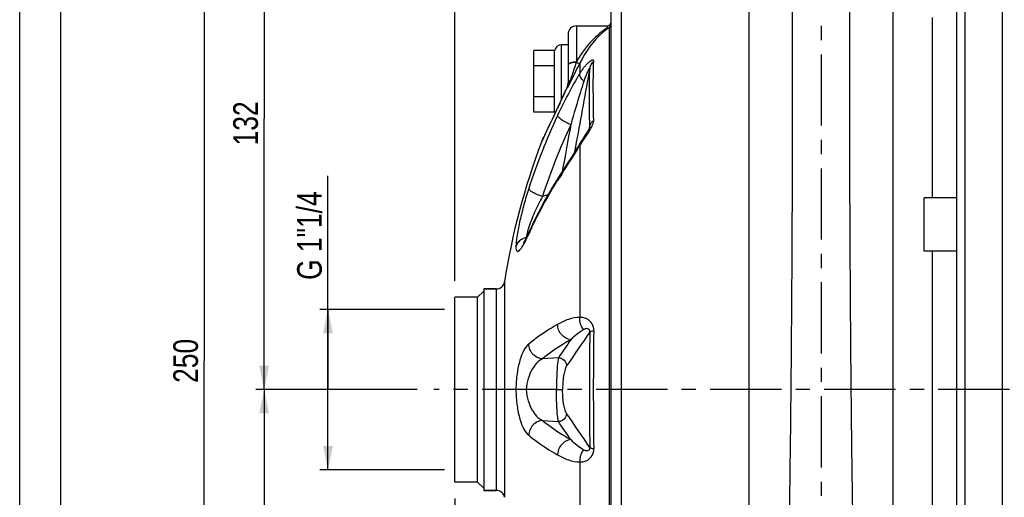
# Model space of a CAD drawing. Header units: millimetres. Extents: x 0 to 841, y 0 to 594.
# Tile 3 of 10: x 0 to 239, y 340 to 456. Entities that reach past the tile are written whole.
import ezdxf

# ---------------------------------------------------------------- set-up
doc = ezdxf.new("R2010")
doc.units = ezdxf.units.MM
doc.header["$LTSCALE"] = 46.2
doc.linetypes.add('CENTER', pattern=[0.6, 0.375, -0.075, 0.075, -0.075])
doc.layers.get('0').update_dxf_attribs({"linetype": 'CONTINUOUS'})
for name, color, linetype in [('ASSI', 7, 'CONTINUOUS'), ('GEOM', 7, 'CONTINUOUS'), ('QUOTE', 7, 'CONTINUOUS')]:
    doc.layers.add(name, color=color, linetype=linetype)
doc.styles.get("Standard").update_dxf_attribs({"font": 'txt', "width": 0.8})
doc.dimstyles.new('DIMSTYLE_1', dxfattribs={"dimtxt": 6, "dimasz": 5.8, "dimexe": 1, "dimexo": 2, "dimgap": 0.75, "dimtad": 1, "dimdec": 3, "dimtxsty": 'Standard', "dimblk": '_FILLED', "dimblk1": '_FILLED', "dimblk2": '_FILLED', "dimcen": 0.09, "dimadec": 3, "dimazin": 2, "dimtp": 0.5, "dimtm": 0.5, "dimtfac": 1, "dimtdec": 3, "dimtofl": 0, "dimtmove": 0, "dimatfit": 3, "dimldrblk": '_FILLED', "dimfxl": 0, "dimtolj": 1, "dimarcsym": 0})
doc.dimstyles.new('DIMSTYLE_3', dxfattribs={"dimtxt": 6, "dimasz": 5.8, "dimexe": 1, "dimexo": 2, "dimgap": 0.75, "dimtad": 1, "dimdec": 3, "dimtxsty": 'Standard', "dimblk": '_FILLED', "dimblk1": '_FILLED', "dimblk2": '_FILLED', "dimcen": 0.09, "dimadec": 3, "dimazin": 2, "dimtp": 0.3, "dimtm": 0.3, "dimtfac": 1, "dimtdec": 3, "dimtofl": 0, "dimtmove": 0, "dimatfit": 3, "dimldrblk": '_FILLED', "dimfxl": 0, "dimtolj": 1, "dimarcsym": 0})
doc.dimstyles.new('DIMSTYLE_4', dxfattribs={"dimtxt": 6, "dimasz": 5.8, "dimexe": 1, "dimexo": 2, "dimgap": 0.75, "dimtad": 1, "dimdec": 3, "dimtxsty": 'Standard', "dimblk": '_FILLED', "dimblk1": '_FILLED', "dimblk2": '_FILLED', "dimcen": 0.09, "dimadec": 3, "dimazin": 2, "dimtp": 0.8, "dimtm": 0.8, "dimtfac": 1, "dimtdec": 3, "dimtofl": 0, "dimtmove": 0, "dimatfit": 3, "dimldrblk": '_FILLED', "dimfxl": 0, "dimtolj": 1, "dimarcsym": 0})

# ---------------------------------------------------------------- blocks, each defined once
blk = doc.blocks.new('_FILLED')
at = {"color": 0, "linetype": 'ByBlock'}
blk.add_solid([(0, 0), (-1, 0.207), (-1, -0.207)], dxfattribs=at)
blk = doc.blocks.new('*D9')
at = {"layer": 'QUOTE', "color": 2, "linetype": 'Continuous'}
for p, q in [((105.77, 339.27), (105.77, 220.32)), ((194.77, 259.02), (194.77, 220.32)), ((105.77, 222.32), (150.27, 222.32)), ((194.77, 222.32), (150.27, 222.32))]:
    blk.add_line(p, q, dxfattribs=at)
at = {"layer": 'QUOTE', "color": 2, "linetype": 'Continuous', "xscale": 5.8, "yscale": 5.8, "zscale": 5.8, "rotation": 180}
blk.add_blockref('_FILLED', (105.77, 222.32), dxfattribs=at)
at = {"layer": 'QUOTE', "color": 2, "linetype": 'Continuous', "xscale": 5.8, "yscale": 5.8, "zscale": 5.8}
blk.add_blockref('_FILLED', (194.77, 222.32), dxfattribs=at)
at = {"layer": 'QUOTE', "color": 2, "linetype": 'Continuous', "insert": (150.27, 229.82), "char_height": 6, "width": 13.2, "attachment_point": 2, "line_spacing_factor": 0.9}
blk.add_mtext('89', dxfattribs=at)
blk = doc.blocks.new('*D10')
at = {"layer": 'QUOTE', "color": 2, "linetype": 'Continuous'}
for p, q in [((105.77, 339.27), (105.77, 204.26)), ((247.27, 243.77), (247.27, 204.26)), ((105.77, 206.26), (176.52, 206.26)), ((247.27, 206.26), (176.52, 206.26))]:
    blk.add_line(p, q, dxfattribs=at)
at = {"layer": 'QUOTE', "color": 2, "linetype": 'Continuous', "xscale": 5.8, "yscale": 5.8, "zscale": 5.8, "rotation": 180}
blk.add_blockref('_FILLED', (105.77, 206.26), dxfattribs=at)
at = {"layer": 'QUOTE', "color": 2, "linetype": 'Continuous', "xscale": 5.8, "yscale": 5.8, "zscale": 5.8}
blk.add_blockref('_FILLED', (247.27, 206.26), dxfattribs=at)
at = {"layer": 'QUOTE', "color": 2, "linetype": 'Continuous', "insert": (176.52, 213.76), "char_height": 6, "width": 22.65, "attachment_point": 2, "line_spacing_factor": 0.9}
blk.add_mtext('141,5', dxfattribs=at)
blk = doc.blocks.new('*D14')
at = {"layer": 'QUOTE', "color": 2, "linetype": 'Continuous'}
for p, q in [((105.77, 392.27), (105.77, 540.65)), ((105.77, 538.65), (309.02, 538.65)), ((512.27, 538.65), (309.02, 538.65)), ((512.27, 435.56), (512.27, 540.65))]:
    blk.add_line(p, q, dxfattribs=at)
at = {"layer": 'QUOTE', "color": 2, "linetype": 'Continuous', "xscale": 5.8, "yscale": 5.8, "zscale": 5.8, "rotation": 180}
blk.add_blockref('_FILLED', (105.77, 538.65), dxfattribs=at)
at = {"layer": 'QUOTE', "color": 2, "linetype": 'Continuous', "xscale": 5.8, "yscale": 5.8, "zscale": 5.8}
blk.add_blockref('_FILLED', (512.27, 538.65), dxfattribs=at)
at = {"layer": 'QUOTE', "color": 2, "linetype": 'Continuous', "insert": (309.02, 546.15), "char_height": 6, "width": 29.85, "attachment_point": 2, "line_spacing_factor": 0.9}
blk.add_mtext('406,5', dxfattribs=at)
blk = doc.blocks.new('*D15')
at = {"layer": 'QUOTE', "color": 2, "linetype": 'Continuous'}
for p, q in [((96.61, 365.77), (57.39, 365.77)), ((59.39, 365.77), (59.39, 306.77)), ((59.39, 247.77), (59.39, 306.77)), ((243.27, 247.77), (57.39, 247.77))]:
    blk.add_line(p, q, dxfattribs=at)
at = {"layer": 'QUOTE', "color": 2, "linetype": 'Continuous', "xscale": 5.8, "yscale": 5.8, "zscale": 5.8}
for p, rotation in [((59.39, 365.77), 90), ((59.39, 247.77), 270)]:
    blk.add_blockref('_FILLED', p, dxfattribs=dict(at, rotation=rotation))
at = {"layer": 'QUOTE', "color": 2, "linetype": 'Continuous', "insert": (51.89, 306.77), "char_height": 6, "width": 12.6, "attachment_point": 2, "rotation": 90, "line_spacing_factor": 0.9}
blk.add_mtext('118', dxfattribs=at)
blk = doc.blocks.new('*D16')
at = {"layer": 'QUOTE', "color": 2, "linetype": 'Continuous'}
for p, q in [((173.27, 497.77), (57.39, 497.77)), ((59.39, 497.77), (59.39, 431.77)), ((59.39, 365.77), (59.39, 431.77)), ((96.61, 365.77), (57.39, 365.77))]:
    blk.add_line(p, q, dxfattribs=at)
at = {"layer": 'QUOTE', "color": 2, "linetype": 'Continuous', "xscale": 5.8, "yscale": 5.8, "zscale": 5.8}
for p, rotation in [((59.39, 497.77), 90), ((59.39, 365.77), 270)]:
    blk.add_blockref('_FILLED', p, dxfattribs=dict(at, rotation=rotation))
at = {"layer": 'QUOTE', "color": 2, "linetype": 'Continuous', "insert": (51.89, 430.54), "char_height": 6, "width": 16.2, "attachment_point": 2, "rotation": 90, "line_spacing_factor": 0.9}
blk.add_mtext('132', dxfattribs=at)
blk = doc.blocks.new('*D17')
at = {"layer": 'QUOTE', "color": 2, "linetype": 'Continuous'}
for p, q in [((173.27, 497.77), (42.82, 497.77)), ((44.82, 497.77), (44.82, 372.77)), ((44.82, 247.77), (44.82, 372.77)), ((243.27, 247.77), (42.82, 247.77))]:
    blk.add_line(p, q, dxfattribs=at)
at = {"layer": 'QUOTE', "color": 2, "linetype": 'Continuous', "xscale": 5.8, "yscale": 5.8, "zscale": 5.8}
for p, rotation in [((44.82, 497.77), 90), ((44.82, 247.77), 270)]:
    blk.add_blockref('_FILLED', p, dxfattribs=dict(at, rotation=rotation))
at = {"layer": 'QUOTE', "color": 2, "linetype": 'Continuous', "insert": (37.32, 372.77), "char_height": 6, "width": 19.8, "attachment_point": 2, "rotation": 90, "line_spacing_factor": 0.9}
blk.add_mtext('250', dxfattribs=at)
blk = doc.blocks.new('*D18')
at = {"layer": 'QUOTE', "color": 2, "linetype": 'Continuous'}
for p, q in [((74.92, 365.77), (74.92, 417.77)), ((73.42, 385.27), (72.92, 385.27)), ((103.27, 385.27), (73.42, 385.27)), ((74.92, 385.27), (74.92, 365.77)), ((74.92, 346.27), (74.92, 365.77)), ((73.42, 346.27), (72.92, 346.27)), ((103.27, 346.27), (73.42, 346.27))]:
    blk.add_line(p, q, dxfattribs=at)
at = {"layer": 'QUOTE', "color": 2, "linetype": 'Continuous', "xscale": 5.8, "yscale": 5.8, "zscale": 5.8}
for p, rotation in [((74.92, 385.27), 90), ((74.92, 346.27), 270)]:
    blk.add_blockref('_FILLED', p, dxfattribs=dict(at, rotation=rotation))
at = {"layer": 'QUOTE', "color": 2, "linetype": 'Continuous', "insert": (67.42, 392.47), "char_height": 6, "width": 37.95, "attachment_point": 1, "rotation": 90, "line_spacing_factor": 0.9}
blk.add_mtext('G 1"1/4', dxfattribs=at)

msp = doc.modelspace()

# ---------------------------------------------------------------- linework, layer by layer
at = {"color": 7, "linetype": 'Continuous'}
for p, q in [((0, 0), (0, 594)), ((10, 10), (10, 584))]:
    msp.add_line(p, q, dxfattribs=at)
at = {"layer": 'ASSI', "color": 2, "linetype": 'CENTER'}
for p, q in [((194.7703, 502.7689), (194.7703, 265.8204)), ((517.7551, 365.7689), (100.6119, 365.7689))]:
    msp.add_line(p, q, dxfattribs=at)
at = {"layer": 'ASSI', "color": 7, "linetype": 'Continuous'}
for p, q in [((238.7703, 481.7689), (238.7703, 249.7689)), ((135.2703, 454.2689), (142.7703, 454.2689)), ((227.7703, 412.4507), (219.7703, 412.4507)), ((219.7703, 399.4522), (219.7703, 412.4492)), ((227.7703, 399.4507), (219.7703, 399.4507)), ((112.7703, 390.2689), (112.7703, 341.2689)), ((112.7703, 390.2689), (115.824, 390.2689)), ((105.7703, 343.2689), (105.7703, 388.2689)), ((111.2703, 388.2689), (105.7703, 388.2689)), ((111.2703, 343.2689), (105.7703, 343.2689)), ((112.7703, 341.2689), (115.824, 341.2689))]:
    msp.add_line(p, q, dxfattribs=at)
msp.add_arc((285.7703, 365.7689), 170, 159.178829, 171.13715, dxfattribs=at)
at = {"layer": 'GEOM', "color": 9, "linetype": 'Continuous'}
for p, q in [((229.7703, 249.7689), (229.7703, 481.7689)), ((146.2703, 271.2689), (146.2703, 460.2689)), ((135.2703, 454.2689), (135.2703, 445.458)), ((142.7703, 454.2689), (142.7703, 453.7923)), ((143.2916, 277.6334), (143.2915, 453.9044)), ((131.6703, 436.3624), (131.6703, 449.6689)), ((135.2703, 445.458), (135.2441, 445.379)), ((136.1113, 445.259), (136.1117, 442.7082)), ((133.0351, 439.3205), (133.0667, 439.3931)), ((133.0667, 439.3931), (133.0668, 439.086)), ((133.3454, 439.6561), (133.0668, 439.086)), ((131.2286, 435.4207), (131.4083, 435.7966)), ((130.0504, 432.9523), (130.2733, 433.4206)), ((130.2733, 433.4206), (130.2937, 433.4636)), ((130.2937, 433.4636), (130.4202, 433.7291)), ((131.2431, 435.4655), (131.2286, 435.4207)), ((138.4271, 429.4254), (138.2759, 428.8183)), ((138.4857, 429.6602), (138.4271, 429.4254)), ((138.5449, 429.8978), (138.4857, 429.6602)), ((126.8722, 426.1958), (127.0288, 426.532)), ((127.0288, 426.532), (127.225, 426.9528)), ((127.225, 426.9528), (127.352, 427.2248)), ((135.2649, 425.9813), (134.8094, 423.4836)), ((136.1115, 425.1425), (136.1117, 383.3345)), ((128.357, 413.1357), (127.0319, 412.7801)), ((115.824, 390.2689), (115.824, 341.2689)), ((117.8001, 391.9608), (117.8001, 339.5771)), ((130.9247, 373.5401), (127.0319, 373.2604)), ((127.032, 358.2774), (130.9247, 357.9977)), ((136.1115, 348.2034), (136.1117, 306.3952))]:
    msp.add_line(p, q, dxfattribs=at)
at = {"layer": 'GEOM', "color": 7, "linetype": 'Continuous'}
for p, q in [((227.7703, 251.7689), (227.7703, 479.7689)), ((177.2703, 271.2689), (177.2703, 460.175)), ((212.2703, 271.2689), (212.2703, 460.175)), ((143.7703, 273.7689), (143.7703, 457.7689)), ((221.7702, 456.2763), (221.7703, 412.4507)), ((133.2703, 452.2689), (133.2703, 440.2735)), ((124.9703, 433.2634), (124.9703, 448.2745)), ((129.9703, 448.2745), (124.9703, 448.2745)), ((129.9703, 433.2634), (129.9703, 448.2745)), ((133.2703, 449.6689), (131.6703, 449.6689)), ((129.9703, 444.5217), (124.9703, 444.5217)), ((132.508, 438.1598), (132.2521, 437.6039)), ((132.7446, 438.6817), (132.508, 438.1598)), ((132.9567, 439.1586), (132.7446, 438.6817)), ((133.0287, 439.3235), (132.9567, 439.1586)), ((133.0526, 439.3805), (133.0287, 439.3235)), ((133.1112, 439.5376), (133.0526, 439.3805)), ((133.2371, 440.0614), (133.2044, 439.8789)), ((133.259, 440.2499), (133.2371, 440.0614)), ((129.9703, 437.0162), (124.9703, 437.0162)), ((131.4163, 435.8278), (130.2694, 433.4265)), ((131.7019, 436.429), (131.4163, 435.8278)), ((131.9818, 437.0237), (131.7019, 436.429)), ((132.2521, 437.6039), (131.9818, 437.0237)), ((129.9703, 433.2634), (124.9703, 433.2634)), ((130.2694, 433.4265), (129.36, 431.5106)), ((129.36, 431.5106), (128.6782, 430.0662)), ((127.856, 428.3155), (126.9284, 426.3288)), ((128.6782, 430.0662), (127.856, 428.3155)), ((138.5123, 429.6533), (138.5116, 429.6505)), ((138.5124, 429.6536), (138.5125, 429.654)), ((126.928, 426.3279), (126.8723, 426.1958)), ((136.3708, 426.0153), (136.2798, 425.8665)), ((136.5536, 426.3098), (136.3708, 426.0153)), ((136.7366, 426.6001), (136.5536, 426.3098)), ((137.2747, 427.4408), (136.7366, 426.6001)), ((137.5314, 427.8437), (137.2747, 427.4408)), ((137.6952, 428.1048), (137.5314, 427.8437)), ((136.2798, 425.8665), (135.8569, 425.1697)), ((123.1398, 402.7706), (123.0966, 402.7607)), ((221.7703, 399.4507), (221.7703, 332.0872)), ((115.824, 390.2689), (112.7703, 390.2689)), ((111.2703, 388.2689), (105.7703, 388.2689)), ((111.2703, 343.2689), (111.2703, 388.2689)), ((111.2705, 388.2687), (112.7705, 389.7687)), ((123.0966, 365.7689), (120.5785, 365.7689)), ((111.2703, 343.2689), (105.7703, 343.2689)), ((111.2705, 343.2691), (112.7705, 341.7691)), ((115.824, 341.2689), (112.7703, 341.2689))]:
    msp.add_line(p, q, dxfattribs=at)
for points in [[(133.2703, 440.5178), (133.2695, 440.4433), (133.259, 440.2499)], [(133.2044, 439.8789), (133.1621, 439.7039), (133.1112, 439.5376)], [(138.2513, 429.0605), (138.193, 428.9511), (138.131, 428.8381), (138.0655, 428.7222), (137.9967, 428.6033), (137.9251, 428.4819), (137.8509, 428.3584), (137.7743, 428.2327), (137.6952, 428.1048)], [(138.397, 429.357), (138.3538, 429.2645), (138.3051, 429.1654), (138.2513, 429.0605)], [(138.4864, 429.5731), (138.4639, 429.5136), (138.4341, 429.4411), (138.397, 429.357)], [(138.5116, 429.6505), (138.51, 429.6449), (138.5018, 429.6179), (138.4864, 429.5731)], [(135.8569, 425.1697), (135.2626, 424.2064), (134.6585, 423.243), (134.0564, 422.2934), (133.4491, 421.3422)], [(133.4491, 421.3422), (132.1372, 419.2959), (131.4375, 418.2023), (130.957, 417.4479)], [(123.1433, 402.7773), (123.0284, 402.5538), (122.9215, 402.3518), (122.8225, 402.1701), (122.7312, 402.008), (122.648, 401.8653), (122.5734, 401.7421), (122.5075, 401.6376), (122.4509, 401.5516), (122.4056, 401.4859), (122.3717, 401.4392), (122.3622, 401.4266)], [(123.3963, 403.2906), (123.2658, 403.0226), (123.1433, 402.7773)], [(123.8368, 404.2425), (123.6833, 403.9032), (123.5353, 403.5836), (123.3963, 403.2906)]]:
    msp.add_lwpolyline(points, dxfattribs=at)
for centre, radius, start, end in [((142.7703, 455.2689), 1, 270, 360), ((135.2703, 452.2689), 2, 90, 180), ((131.6703, 447.9689), 1.7, 90, 172.5), ((131.6703, 433.5689), 1.7, 187.5, 199.349957), ((285.7703, 365.7689), 170, 159.178829, 171.13715), ((221.7834, 359.725), 107.6168, 148.00536, 148.465331), ((222.3135, 359.3939), 108.2418, 147.565383, 148.005378), ((115.824, 392.2689), 2, 270, 351.13715), ((115.824, 339.2689), 2, 8.86285, 90)]:
    msp.add_arc(centre, radius, start, end, dxfattribs=at)
at = {"layer": 'GEOM', "color": 9, "linetype": 'Continuous'}
for centre, radius, start, end in [((142.7716, 454.7571), 0.9987, 301.372019, 359.997611), ((902.8741, 63.2648), 856.6474, 153.5179353, 153.9358477), ((117.7593, 446.1423), 16.8556, 335.251683, 342.365719), ((130.0414, 440.5144), 3.2288, 354.580765, 355.86666), ((130.0356, 440.5148), 3.2347, 355.866608, 356.622688), ((130.0273, 440.5153), 3.243, 356.622902, 357.697155), ((129.7993, 440.2738), 3.471, 356.846098, 359.995527), ((130.0038, 440.5162), 3.2665, 357.699249, 0.057723), ((133.8847, 440.2732), 0.6144, 171.221704, 179.965158), ((70.6448, 466.6244), 68.1033, 335.656677, 336.364359), ((133.4376, 439.146), 0.4457, 146.295622, 156.535346), ((130.3396, 440.4412), 2.9216, 338.975557, 342.689441), ((129.6075, 440.293), 3.6638, 340.765944, 344.118914), ((129.5987, 440.2949), 3.6728, 344.128075, 350.556727), ((129.6896, 440.2817), 3.581, 350.5268, 356.816714), ((130.0424, 440.5144), 3.2278, 352.009511, 353.188127), ((130.0445, 440.5141), 3.2258, 353.188313, 354.580546), ((-56.3813, 525.3567), 208.0528, 334.502718, 334.664796), ((932.1389, 51.633), 888.1161, 154.3967555, 154.5177072), ((276.5959, 364.6178), 160.8919, 155.050179, 161.866253), ((959.9405, 38.4541), 918.8832, 154.5753617, 154.9701464), ((276.7848, 363.7356), 157.5795, 155.050179, 161.866253), ((556.4012, 146.042), 504.3973, 147.342398, 147.558817), ((144.9395, 398.3315), 22.328, 162.392342, 164.3479), ((212.7382, 363.7686), 97.5429, 154.951358, 155.522413), ((124.7427, 403.0575), 1.6726, 190.219368, 192.088905), ((212.2647, 363.9844), 97.0225, 155.522583, 155.905986), ((1219.5235, 365.7689), 1081.0701, 179.2546372, 180.7453629), ((1066.772, 365.7689), 927.3787, 179.1140496, 180.8859504)]:
    msp.add_arc(centre, radius, start, end, dxfattribs=at)
for points, knots in [([(183.7811, 269.169), (183.8449, 269.169), (183.9427, 269.2677), (184.0271, 269.4251), (184.1451, 269.7144), (184.2784, 270.2102), (184.5102, 271.3585), (184.7711, 273.3243), (185.0638, 276.3027), (185.3463, 280.0859), (185.6184, 284.641), (185.8757, 289.9286), (186.1172, 295.9024), (186.3418, 302.5104), (186.6265, 312.4164), (186.9271, 325.9089), (187.2101, 343.0918), (187.4304, 361.1536), (187.5944, 379.4616), (187.7427, 402.5261), (187.8181, 423.8429), (187.8268, 442.6648), (187.7992, 453.1805), (187.7513, 460.1348), (187.6801, 464.1257), (187.6375, 465.5745), (187.6079, 466.1577)], [0, 0, 0, 0, 0.00097105, 0.00176709, 0.00280982, 0.00567072, 0.00958897, 0.02060791, 0.03581943, 0.05510634, 0.07830773, 0.10522512, 0.13562588, 0.16924577, 0.20579167, 0.286361, 0.37451941, 0.46718257, 0.56110615, 0.65300042, 0.81800827, 0.88534136, 0.93928696, 0.9779563, 0.99111799, 1, 1, 1, 1]), ([(205.7595, 269.169), (205.6957, 269.169), (205.5979, 269.2677), (205.5135, 269.4251), (205.3955, 269.7144), (205.2622, 270.2102), (205.0304, 271.3585), (204.7695, 273.3243), (204.4768, 276.3027), (204.1943, 280.0859), (203.9222, 284.641), (203.6649, 289.9286), (203.4234, 295.9024), (203.1988, 302.5104), (202.9141, 312.4164), (202.6135, 325.9089), (202.3305, 343.0918), (202.1102, 361.1536), (201.9462, 379.4616), (201.7979, 402.5261), (201.7224, 423.8429), (201.7138, 442.6648), (201.7414, 453.1805), (201.7893, 460.1348), (201.8605, 464.1257), (201.903, 465.5745), (201.9327, 466.1577)], [0, 0, 0, 0, 0.00097105, 0.00176709, 0.00280982, 0.00567072, 0.00958897, 0.02060791, 0.03581943, 0.05510634, 0.07830773, 0.10522512, 0.13562588, 0.16924577, 0.20579167, 0.286361, 0.37451941, 0.46718257, 0.56110615, 0.65300042, 0.81800827, 0.88534136, 0.93928696, 0.9779563, 0.99111799, 1, 1, 1, 1]), ([(142.7703, 453.7923), (143.0241, 453.7923), (143.5481, 453.9896), (143.7703, 454.5095), (143.7703, 454.757)], [0, 0, 0, 0, 0.5062532, 1, 1, 1, 1]), ([(142.7703, 453.7923), (141.4437, 452.8966), (138.5513, 450.4452), (136.2976, 447.3614), (135.2703, 445.458)], [0, 0, 0, 0, 0.42529141, 1, 1, 1, 1]), ([(143.2915, 453.9044), (142.7423, 453.5035), (139.8144, 451.1384), (137.4816, 448.0201), (136.1113, 445.259)], [0, 0, 0, 0, 0.18072451, 1, 1, 1, 1]), ([(142.7703, 453.7923), (142.8161, 453.7886), (142.9955, 453.7834), (143.1767, 453.8367), (143.2916, 453.9044)], [0, 0, 0, 0, 0.25622918, 1, 1, 1, 1]), ([(135.2703, 445.4579), (135.0146, 445.4579), (134.5363, 445.4262), (133.9778, 445.3101), (133.6186, 445.1615), (133.394, 445.0276), (133.2703, 444.8654), (133.2703, 444.7633)], [0, 0, 0, 0, 0.34401264, 0.64269176, 0.76372412, 0.86263171, 1, 1, 1, 1]), ([(135.2441, 445.379), (134.7992, 445.377), (134.1817, 445.3111), (133.5234, 445.0538), (133.3115, 444.8566), (133.2812, 444.7558)], [0, 0, 0, 0, 0.62626673, 0.85180531, 1, 1, 1, 1]), ([(135.2441, 445.379), (135.1261, 445.0226), (134.6475, 443.5766), (134.1708, 442.1299), (133.8229, 441.0361)], [0, 0, 0, 0, 0.24647005, 1, 1, 1, 1]), ([(135.2441, 445.379), (135.4206, 445.3023), (135.6711, 445.2161), (135.9691, 445.193), (136.0831, 445.2273), (136.1113, 445.2591)], [0, 0, 0, 0, 0.63904318, 0.85893924, 1, 1, 1, 1]), ([(139.5042, 445.6885), (139.5064, 445.7372), (139.5016, 445.8299), (139.3981, 445.9316), (139.2444, 445.9348), (138.9789, 445.8571), (138.5895, 445.6224), (138.0974, 445.2243), (137.5789, 444.7081), (137.0637, 444.1047), (136.5677, 443.4331), (136.2603, 442.9552), (136.1117, 442.7082)], [0, 0, 0, 0, 0.0293167, 0.05237903, 0.07974917, 0.11679471, 0.21899264, 0.34939042, 0.49798125, 0.65832543, 0.82649858, 1, 1, 1, 1]), ([(138.5449, 443.9611), (138.6061, 444.2861), (138.8385, 444.9252), (139.259, 445.4584), (139.5043, 445.6885)], [0, 0, 0, 0, 0.49582839, 1, 1, 1, 1]), ([(139.5042, 431.3492), (139.4382, 434.0568), (139.3608, 438.8367), (139.4168, 443.6184), (139.5042, 445.6885)], [0, 0, 0, 0, 0.56657206, 1, 1, 1, 1]), ([(136.1117, 442.7082), (135.1271, 441.0939), (133.2509, 437.724), (131.5468, 434.2659), (130.7188, 432.4859)], [0, 0, 0, 0, 0.49062797, 1, 1, 1, 1]), ([(137.0931, 440.7625), (136.9249, 440.9275), (136.6269, 441.2576), (136.2179, 441.8729), (136.0493, 442.4084), (136.1111, 442.7077)], [0, 0, 0, 0, 0.31561981, 0.59052688, 1, 1, 1, 1]), ([(138.5449, 443.9611), (138.5465, 443.98), (138.5538, 444.0093), (138.5189, 444.0462), (138.4793, 444.0067), (138.4225, 443.9428), (138.3393, 443.8103), (138.2398, 443.6338), (138.1362, 443.4312), (138.0325, 443.2155), (137.9299, 442.9899), (137.7942, 442.6774), (137.6301, 442.275), (137.3782, 441.6118), (137.204, 441.1045), (137.0931, 440.7625)], [0, 0, 0, 0, 0.01546365, 0.02274344, 0.03356881, 0.05118948, 0.09894895, 0.15621224, 0.21860794, 0.28409934, 0.35173534, 0.42085876, 0.56224767, 0.70645856, 1, 1, 1, 1]), ([(138.5449, 429.8978), (138.4905, 432.5598), (138.4267, 437.2476), (138.4724, 441.9367), (138.5449, 443.9611)], [0, 0, 0, 0, 0.56792117, 1, 1, 1, 1]), ([(133.8229, 441.0361), (133.7488, 440.9932), (133.5074, 440.8325), (133.309, 440.5715), (133.2775, 440.3669)], [0, 0, 0, 0, 0.29261557, 1, 1, 1, 1]), ([(137.0931, 440.7625), (136.8127, 439.8981), (135.7022, 436.3946), (134.6625, 432.8689), (133.911, 430.2065)], [0, 0, 0, 0, 0.24727804, 1, 1, 1, 1]), ([(131.6609, 436.3281), (131.9241, 436.884), (132.2706, 437.6242), (132.6098, 438.3678), (132.6931, 438.552)], [0, 0, 0, 0, 0.75257506, 1, 1, 1, 1]), ([(133.1289, 439.5719), (133.1418, 439.6133), (133.1884, 439.7755), (133.2215, 439.9416), (133.2389, 440.0657)], [0, 0, 0, 0, 0.25708149, 1, 1, 1, 1]), ([(133.911, 430.2065), (133.4983, 430.3856), (132.7285, 430.7611), (131.7406, 431.3646), (131.0954, 431.8724), (130.7938, 432.2454), (130.7221, 432.4141), (130.7188, 432.4859)], [0, 0, 0, 0, 0.33726329, 0.64037628, 0.86834391, 0.94608472, 1, 1, 1, 1]), ([(138.5449, 429.8978), (138.6073, 430.1747), (138.8523, 430.7263), (139.2657, 431.1598), (139.5042, 431.3492)], [0, 0, 0, 0, 0.48237746, 1, 1, 1, 1]), ([(138.5522, 428.877), (138.8067, 429.3003), (139.1545, 429.9258), (139.4495, 430.7698), (139.5084, 431.1687), (139.5042, 431.3492)], [0, 0, 0, 0, 0.55375689, 0.79755115, 1, 1, 1, 1]), ([(137.0416, 426.5743), (137.1663, 426.7602), (137.6798, 427.5211), (138.1945, 428.2821), (138.5522, 428.877)], [0, 0, 0, 0, 0.24386856, 1, 1, 1, 1]), ([(138.5125, 429.6538), (138.5185, 429.6781), (138.5365, 429.758), (138.55, 429.8408), (138.5449, 429.8978)], [0, 0, 0, 0, 0.30424837, 1, 1, 1, 1]), ([(136.1115, 425.1425), (136.1846, 425.2604), (136.4877, 425.7422), (136.8019, 426.2168), (137.0416, 426.5743)], [0, 0, 0, 0, 0.24377734, 1, 1, 1, 1]), ([(131.7439, 418.2236), (132.0937, 418.7698), (133.5666, 421.0652), (135.039, 423.3618), (136.1115, 425.1425)], [0, 0, 0, 0, 0.2378284, 1, 1, 1, 1]), ([(136.1944, 425.7257), (136.1704, 425.6859), (136.0857, 425.5041), (136.0843, 425.2924), (136.1113, 425.1421)], [0, 0, 0, 0, 0.23339078, 1, 1, 1, 1]), ([(124.3693, 405.067), (124.8294, 406.0515), (126.7564, 410.0022), (128.9443, 413.8251), (130.7188, 416.6176)], [0, 0, 0, 0, 0.24723127, 1, 1, 1, 1]), ([(130.957, 417.4479), (130.919, 417.3881), (130.7813, 417.132), (130.7225, 416.8368), (130.7188, 416.6176)], [0, 0, 0, 0, 0.24419027, 1, 1, 1, 1]), ([(123.6951, 414.6932), (123.278, 413.4192), (122.5059, 410.8535), (121.5549, 407.0722), (120.9567, 404.0529), (120.6657, 401.9067), (120.5905, 400.9631), (120.5784, 400.5358)], [0, 0, 0, 0, 0.2767802, 0.55293775, 0.80479729, 0.91172762, 1, 1, 1, 1]), ([(127.0319, 412.7801), (126.6027, 412.9111), (125.802, 413.1965), (124.7691, 413.6859), (124.0917, 414.1207), (123.7728, 414.4612), (123.6984, 414.6235), (123.6951, 414.6932)], [0, 0, 0, 0, 0.34162388, 0.64536121, 0.87080718, 0.94686498, 1, 1, 1, 1]), ([(127.0319, 412.7801), (126.3522, 411.5234), (125.1144, 409.0059), (124.0728, 406.3961), (123.6575, 405.0856)], [0, 0, 0, 0, 0.50963226, 1, 1, 1, 1]), ([(120.5784, 400.5358), (120.5862, 400.3176), (120.6079, 400.02), (120.7069, 399.6778), (120.7941, 399.515), (120.9125, 399.4154), (121.0587, 399.3978), (121.211, 399.454), (121.4523, 399.6243), (121.7745, 399.9959), (122.1815, 400.5979), (122.633, 401.3879), (122.9351, 401.9803), (123.0935, 402.3036)], [0, 0, 0, 0, 0.13255277, 0.17956496, 0.21541289, 0.2434478, 0.26968101, 0.3005885, 0.33990043, 0.4481121, 0.59625316, 0.78139562, 1, 1, 1, 1]), ([(123.0935, 402.3036), (123.1431, 402.405), (123.3494, 402.8319), (123.5476, 403.2627), (123.6951, 403.5924)], [0, 0, 0, 0, 0.23815116, 1, 1, 1, 1]), ([(123.2231, 403.4872), (123.2093, 403.4228), (123.1598, 403.1821), (123.1189, 402.9394), (123.0966, 402.7607)], [0, 0, 0, 0, 0.2676579, 1, 1, 1, 1]), ([(123.4394, 404.3555), (123.4184, 404.2802), (123.3401, 403.9923), (123.2693, 403.7024), (123.2231, 403.4872)], [0, 0, 0, 0, 0.26207616, 1, 1, 1, 1]), ([(123.8368, 404.2424), (123.7693, 404.0909), (123.7105, 403.8714), (123.6961, 403.6491), (123.6951, 403.5924)], [0, 0, 0, 0, 0.74514385, 1, 1, 1, 1]), ([(136.1117, 383.3345), (135.1693, 383.3539), (133.2672, 382.9372), (131.5486, 382.1152), (130.7188, 381.6372)], [0, 0, 0, 0, 0.49602501, 1, 1, 1, 1]), ([(137.0931, 380.3873), (136.7313, 380.7616), (136.1746, 381.7103), (136.0596, 382.7979), (136.1111, 383.3345)], [0, 0, 0, 0, 0.49127313, 1, 1, 1, 1]), ([(139.5042, 380.1082), (139.5137, 380.6894), (139.2698, 381.7711), (138.2436, 382.8336), (137.1455, 383.2873), (136.4351, 383.35), (136.1117, 383.3344)], [0, 0, 0, 0, 0.33277036, 0.59743894, 0.81459618, 1, 1, 1, 1]), ([(130.7188, 381.6372), (130.0603, 381.258), (127.6309, 379.8047), (125.298, 378.1817), (123.6951, 376.8697)], [0, 0, 0, 0, 0.26839223, 1, 1, 1, 1]), ([(133.911, 377.9298), (133.489, 377.9789), (132.641, 378.2626), (131.6048, 379.1214), (130.9038, 380.2919), (130.7243, 381.1925), (130.7188, 381.6372)], [0, 0, 0, 0, 0.24079735, 0.49208782, 0.74790409, 1, 1, 1, 1]), ([(138.5449, 379.8322), (138.552, 379.9943), (138.5143, 380.2702), (138.223, 380.5711), (137.8369, 380.6388), (137.4433, 380.5539), (137.2056, 380.448), (137.0931, 380.3873)], [0, 0, 0, 0, 0.24645733, 0.39231467, 0.60747895, 0.80575663, 1, 1, 1, 1]), ([(137.0931, 380.3873), (136.5154, 380.0757), (135.416, 379.2903), (134.4088, 378.4023), (133.911, 377.9298)], [0, 0, 0, 0, 0.48886422, 1, 1, 1, 1]), ([(138.5449, 379.8322), (138.5832, 379.8656), (138.695, 379.9241), (139.013, 380.0296), (139.2951, 380.078), (139.5043, 380.1082)], [0, 0, 0, 0, 0.15160946, 0.36986412, 1, 1, 1, 1]), ([(123.6951, 376.8697), (123.2094, 376.4722), (122.3287, 375.2061), (121.4156, 372.7438), (120.7715, 369.4974), (120.5988, 367.0729), (120.5784, 365.7689)], [0, 0, 0, 0, 0.15993919, 0.38202824, 0.6676239, 1, 1, 1, 1]), ([(127.0319, 373.2604), (126.5946, 373.2962), (125.7167, 373.5479), (124.6275, 374.3735), (123.8886, 375.5277), (123.7008, 376.4267), (123.6951, 376.8697)], [0, 0, 0, 0, 0.24626997, 0.49834009, 0.75136515, 1, 1, 1, 1]), ([(133.911, 377.9298), (133.2661, 377.5583), (130.8867, 376.135), (128.6019, 374.5454), (127.0319, 373.2604)], [0, 0, 0, 0, 0.26839216, 1, 1, 1, 1]), ([(130.9247, 373.5401), (130.8837, 373.3946), (130.8129, 373.0379), (130.6804, 372.0949), (130.5539, 370.5275), (130.4632, 368.2931), (130.4591, 366.6457), (130.4726, 365.7692)], [0, 0, 0, 0, 0.05817689, 0.13964513, 0.36638555, 0.66271634, 1, 1, 1, 1]), ([(130.9247, 373.5401), (131.43, 373.5171), (132.4497, 373.0697), (132.8884, 372.0399), (132.8943, 371.5409)], [0, 0, 0, 0, 0.50339259, 1, 1, 1, 1]), ([(127.032, 373.2604), (125.9674, 372.7331), (124.5707, 371.1226), (123.4747, 368.4225), (123.1651, 366.6996), (123.0966, 365.769)], [0, 0, 0, 0, 0.40720107, 0.68014531, 1, 1, 1, 1]), ([(132.8943, 371.5409), (132.8245, 371.4385), (132.6943, 371.1804), (132.4484, 370.4949), (132.194, 369.3393), (131.9836, 367.6721), (131.9295, 366.4325), (131.9265, 365.7689)], [0, 0, 0, 0, 0.06303184, 0.14601091, 0.37002907, 0.66258356, 1, 1, 1, 1]), ([(120.5784, 365.7689), (120.5989, 364.4649), (120.7714, 362.0404), (121.4156, 358.794), (122.3286, 356.3318), (123.2094, 355.0657), (123.6951, 354.6682)], [0, 0, 0, 0, 0.33238608, 0.61796787, 0.84005153, 1, 1, 1, 1]), ([(123.0966, 365.769), (123.1652, 364.8382), (123.4746, 363.1153), (124.5709, 360.4152), (125.9674, 358.8047), (127.032, 358.2774)], [0, 0, 0, 0, 0.31988184, 0.59281585, 1, 1, 1, 1]), ([(130.9247, 357.9977), (130.8837, 358.1433), (130.8129, 358.5), (130.6804, 359.443), (130.5539, 361.0106), (130.4632, 363.2452), (130.4591, 364.8927), (130.4726, 365.7692)], [0, 0, 0, 0, 0.05817441, 0.13964102, 0.36638398, 0.66271792, 1, 1, 1, 1]), ([(132.8943, 359.997), (132.8245, 360.0994), (132.6943, 360.3575), (132.4484, 361.0429), (132.194, 362.1985), (131.9836, 363.8657), (131.9295, 365.1054), (131.9265, 365.7689)], [0, 0, 0, 0, 0.06303079, 0.14600752, 0.37002589, 0.66258232, 1, 1, 1, 1]), ([(132.8943, 359.997), (132.8884, 359.498), (132.4497, 358.4682), (131.43, 358.0208), (130.9247, 357.9978)], [0, 0, 0, 0, 0.49660739, 1, 1, 1, 1]), ([(127.0319, 358.2775), (126.5946, 358.2417), (125.7167, 357.9899), (124.6275, 357.1644), (123.8886, 356.0101), (123.7008, 355.1111), (123.6951, 354.6682)], [0, 0, 0, 0, 0.24626997, 0.49834009, 0.75136515, 1, 1, 1, 1]), ([(127.032, 358.2774), (127.5299, 357.8699), (129.7205, 356.168), (132.0655, 354.6711), (133.911, 353.6081)], [0, 0, 0, 0, 0.23201347, 1, 1, 1, 1]), ([(123.6951, 354.6682), (124.2034, 354.2521), (126.4402, 352.5144), (128.8345, 350.986), (130.7188, 349.9006)], [0, 0, 0, 0, 0.23201349, 1, 1, 1, 1]), ([(133.911, 353.6081), (133.489, 353.559), (132.641, 353.2753), (131.6048, 352.4165), (130.9038, 351.246), (130.7243, 350.3454), (130.7188, 349.9006)], [0, 0, 0, 0, 0.24079736, 0.49208783, 0.7479041, 1, 1, 1, 1]), ([(133.911, 353.6081), (134.4088, 353.1356), (135.416, 352.2475), (136.5154, 351.4622), (137.0931, 351.1506)], [0, 0, 0, 0, 0.51113631, 1, 1, 1, 1]), ([(130.7188, 349.9006), (131.5486, 349.4226), (133.2671, 348.6007), (135.1692, 348.1841), (136.1115, 348.2034)], [0, 0, 0, 0, 0.50397611, 1, 1, 1, 1]), ([(137.0931, 351.1506), (136.7313, 350.7763), (136.1746, 349.8275), (136.0597, 348.74), (136.1113, 348.2034)], [0, 0, 0, 0, 0.49127335, 1, 1, 1, 1]), ([(136.1115, 348.2034), (136.4351, 348.1879), (137.1456, 348.2507), (138.2437, 348.7046), (139.2706, 349.7669), (139.5127, 350.8486), (139.5042, 351.4297)], [0, 0, 0, 0, 0.18544323, 0.40264813, 0.66730417, 1, 1, 1, 1]), ([(137.0931, 351.1506), (137.2057, 351.0898), (137.4435, 350.9839), (137.8373, 350.899), (138.2234, 350.9673), (138.5148, 351.268), (138.5519, 351.5437), (138.5449, 351.7056)], [0, 0, 0, 0, 0.19432827, 0.39268883, 0.60797982, 0.75388488, 1, 1, 1, 1]), ([(138.5449, 351.7057), (138.5832, 351.6723), (138.6951, 351.6138), (139.013, 351.5083), (139.2951, 351.4598), (139.5042, 351.4297)], [0, 0, 0, 0, 0.15160621, 0.36986013, 1, 1, 1, 1])]:
    msp.add_open_spline(points, degree=3, knots=knots, dxfattribs=at)
for points in [[(133.2812, 444.7558), (133.2741, 444.7326), (133.2703, 444.708), (133.2703, 444.6837)], [(138.5449, 443.9611), (137.4513, 437.9679), (136.3579, 431.9746), (135.2649, 425.9813)], [(133.911, 430.2065), (133.2191, 426.4127), (132.5273, 422.6188), (131.8359, 418.8249)], [(138.5449, 379.8322), (136.6616, 377.0683), (134.7783, 374.3043), (132.8943, 371.5409)], [(133.911, 377.9298), (132.9152, 376.4668), (131.9196, 375.0037), (130.9247, 373.5401)], [(138.5449, 351.7056), (136.6616, 354.4696), (134.7783, 357.2335), (132.8943, 359.997)], [(133.911, 353.6081), (132.9152, 355.071), (131.9196, 356.5341), (130.9247, 357.9977)]]:
    msp.add_open_spline(points, degree=3, dxfattribs=at)
at = {"layer": 'GEOM', "color": 7, "linetype": 'Continuous'}
for points, knots in [([(130.0591, 416.0101), (129.4724, 415.054), (127.2103, 411.2346), (125.191, 407.2707), (123.8368, 404.2425)], [0, 0, 0, 0, 0.25270547, 1, 1, 1, 1]), ([(121.9628, 402.3019), (121.6302, 402.0982), (121.0411, 401.5882), (120.6788, 400.8932), (120.5785, 400.5358)], [0, 0, 0, 0, 0.51228844, 1, 1, 1, 1]), ([(123.0966, 402.7607), (122.9959, 402.7378), (122.6013, 402.6309), (122.2232, 402.4615), (121.9628, 402.3019)], [0, 0, 0, 0, 0.25276708, 1, 1, 1, 1]), ([(130.4726, 365.7689), (130.646, 365.7688), (131.1306, 365.7704), (131.6153, 365.7694), (131.9265, 365.7689)], [0, 0, 0, 0, 0.35780241, 1, 1, 1, 1])]:
    msp.add_open_spline(points, degree=3, knots=knots, dxfattribs=at)
msp.add_open_spline([(130.4726, 365.7692), (128.014, 365.7688), (125.5553, 365.769), (123.0966, 365.769)], degree=3, dxfattribs=at)

# ---------------------------------------------------------------- dimensions: what is measured, and where the dimension line sits
at = {"layer": 'QUOTE', "color": 2, "linetype": 'Continuous'}
for base, p1, p2, dimstyle, picture, middle in [((512.2703, 538.6539), (105.7703, 390.2689), (512.2703, 433.5633), 'DIMSTYLE_4', '*D14', (308.6203, 538.6539)), ((247.2703, 206.264), (105.7703, 341.2689), (247.2703, 245.7689), 'DIMSTYLE_1', '*D10', (176.1203, 206.264))]:
    dim = msp.add_linear_dim(base=base, p1=p1, p2=p2, dimstyle=dimstyle, dxfattribs=at)
    dim.commit()
    dim.dimension.update_dxf_attribs({"geometry": picture, "text_midpoint": middle, "dimtype": 160})
for base, p1, p2, angle, dimstyle, picture, middle in [((44.8235, 247.7689), (175.2703, 497.7689), (245.2703, 247.7689), 270, 'DIMSTYLE_1', '*D17', (44.8235, 372.3689)), ((59.3855, 497.7689), (98.6119, 365.7689), (175.2703, 497.7689), 90, 'DIMSTYLE_1', '*D16', (59.3855, 430.1415)), ((59.3855, 247.7689), (98.6119, 365.7689), (245.2703, 247.7689), 270, 'DIMSTYLE_3', '*D15', (59.3855, 306.3689)), ((105.7703, 222.3217), (194.7703, 261.023), (105.7703, 341.2689), 180, 'DIMSTYLE_3', '*D9', (149.8703, 222.3217))]:
    dim = msp.add_linear_dim(base=base, p1=p1, p2=p2, angle=angle, dimstyle=dimstyle, dxfattribs=at)
    dim.commit()
    dim.dimension.update_dxf_attribs({"geometry": picture, "text_midpoint": middle, "dimtype": 160})
dim = msp.add_linear_dim(base=(74.9204, 385.2689), p1=(105.2703, 346.2689), p2=(105.2703, 385.2689), angle=90, text='<>G 1"1/4', dimstyle='DIMSTYLE_3', dxfattribs=at)
dim.commit()
dim.dimension.update_dxf_attribs({"geometry": '*D18', "text_midpoint": (74.9204, 404.7151), "dimtype": 160})

doc.saveas('drawing.dxf')
